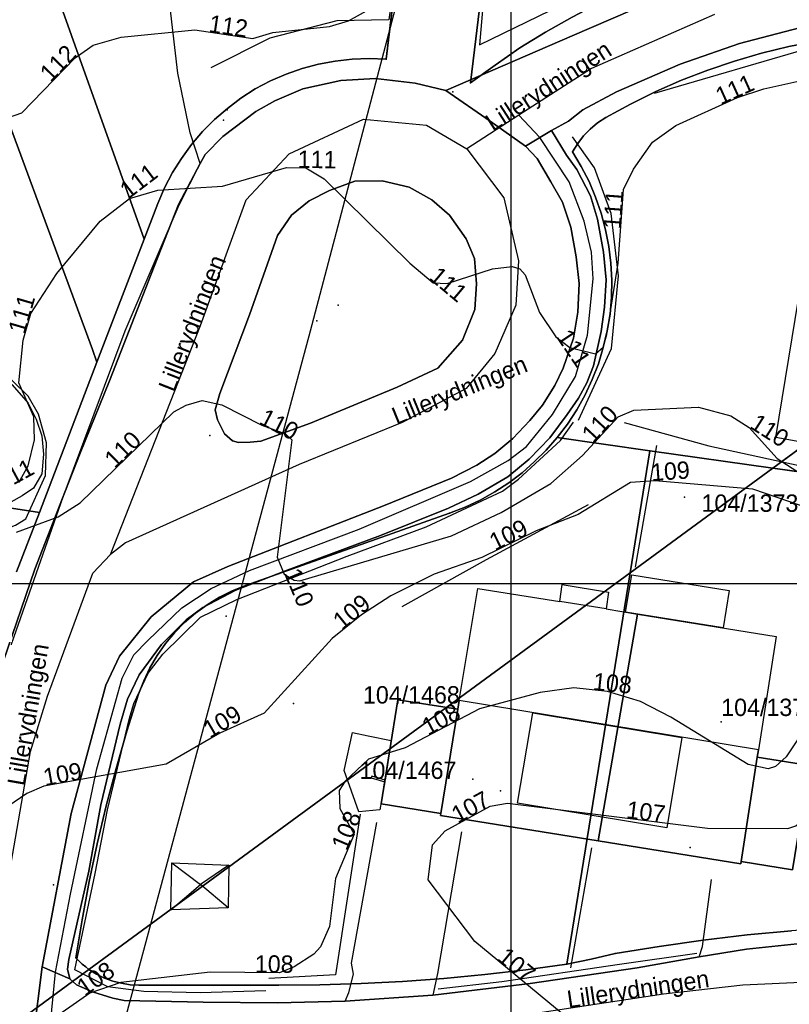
# Model space of a CAD drawing. Header units: millimetres. Extents: x 92347800 to 92626375, y 1600225090 to 1600386846.
# Tile 10 of 15: x 92471719 to 92516046, y 1600275760 to 1600332490. Entities that reach past the tile are written whole.
import ezdxf

# ---------------------------------------------------------------- set-up
doc = ezdxf.new("R2010")
doc.units = ezdxf.units.MM
doc.header["$MEASUREMENT"] = 0
for name, color, linetype in [('Adresse', 10, 'Continuous'), ('AnnetVegarealAvgrensning', 10, 'Continuous'), ('ArealressursFlate', 10, 'Continuous'), ('ArealressursGrense', 10, 'Continuous'), ('Bygning', 10, 'Continuous'), ('Bygningsdelelinje', 10, 'Continuous'), ('Bygningslinje', 10, 'Continuous'), ('Eiendomsgrense', 10, 'Continuous'), ('elveg20.v_kartverket_255_veglenke', 10, 'Continuous'), ('GatenavnTekst', 10, 'Continuous'), ('Gidtekst', 10, 'Continuous'), ('Gjerde', 10, 'Continuous'), ('GnrBnrTekst', 10, 'Continuous'), ('Hekk', 10, 'Continuous'), ('HoydeTekst', 10, 'Continuous'), ('HøydeKurve', 10, 'Continuous'), ('Kumlokk', 10, 'Continuous'), ('Mast', 10, 'Continuous'), ('MurLoddrett', 10, 'Continuous'), ('Mønelinje', 10, 'Continuous'), ('Rutenett', 10, 'Continuous'), ('Skap', 10, 'Continuous'), ('Takkant', 10, 'Continuous'), ('Taksprang', 10, 'Continuous'), ('TaksprangBunn', 10, 'Continuous'), ('Teig', 10, 'Continuous'), ('Teiggrensepunkt', 10, 'Continuous'), ('Trafikkøy', 10, 'Continuous'), ('TrappBygg', 10, 'Continuous'), ('Trase', 10, 'Continuous'), ('VegAnnenAvgrensning', 10, 'Continuous'), ('Vegdekkekant', 10, 'Continuous'), ('VegFiktivGrense', 10, 'Continuous'), ('VegGåendeOgSyklende', 10, 'Continuous'), ('VegKjørende', 10, 'Continuous'), ('Veranda', 10, 'Continuous')]:
    doc.layers.add(name, color=color, linetype=linetype)

# ---------------------------------------------------------------- blocks, each defined once
blk = doc.blocks.new('Alle data_NTM 10_NN2000_FeatureWriter_21_0_FMEBLOCK1')
at = {"layer": 'ArealressursFlate'}
blk.add_lwpolyline([(-11280, 10350), (-9450, 15690), (-8260, 18740), (-7900, 19680), (-6830, 22370), (-5140, 26540), (-2580, 33120), (-1180, 36700), (80, 39050), (360, 39580), (1370, 40610), (3270, 42050), (4370, 42660), (5980, 43350), (8180, 43830), (10180, 43960), (12460, 43680), (14220, 43270), (16770, 41490), (18820, 40060), (19490, 39340), (20280, 38000), (20940, 36820), (21430, 35390), (21730, 33680), (21910, 32150), (21820, 30490), (21580, 28990), (20990, 27270), (20510, 26260), (19800, 25130), (19060, 24250), (18080, 23210), (17050, 22340), (16010, 21670), (14540, 20920), (10630, 19330), (1670, 15830), (-310, 14950), (-2750, 12940), (-4580, 10660), (-5360, 8990), (-7350, 1610), (-9020, -7230), (-9540, -11340)], dxfattribs=at)
blk.add_lwpolyline([(1070, 24290), (1470, 23470), (1940, 23080), (2280, 22980), (2960, 22990), (3560, 23050), (6430, 24100), (11420, 26160), (13770, 27260), (15190, 28880), (15890, 30650), (15980, 32130), (15870, 33580), (15390, 34710), (14430, 36080), (13420, 36970), (12120, 37690), (10560, 38060), (8990, 38040), (7520, 37490), (6350, 36900), (5330, 36080), (4530, 34910), (2910, 30340), (1210, 25800), (930, 24860)], close=True, dxfattribs=at)
blk = doc.blocks.new('Alle data_NTM 10_NN2000_FeatureWriter_21_0_FMEBLOCK2')
at = {"layer": 'VegKjørende'}
blk.add_polyline3d([(-10770, 11420, 109520), (-7820, 19850, 109940), (-4250, 29410, 110410), (-1140, 36680, 110930), (80, 39050, 111030), (360, 39580, 111040), (1370, 40610, 111050), (3270, 42050, 111100), (4370, 42660, 111150), (5980, 43350, 111180), (8180, 43830, 111180), (10180, 43960, 111180), (12460, 43680, 111280), (14220, 43270, 111290), (16770, 41490, 111240), (18820, 40060, 111220), (19490, 39340, 111220), (20280, 38000, 111170), (20940, 36820, 111130), (21430, 35390, 111110), (21730, 33680, 111050), (21910, 32150, 111030), (21820, 30490, 111010), (21580, 28990, 110990), (20990, 27270, 110950), (20510, 26260, 110830), (19800, 25130, 110780), (19060, 24250, 110780), (18080, 23210, 110740), (17050, 22340, 110720), (16010, 21670, 110700), (14540, 20920, 110540), (10630, 19330, 110240), (1670, 15830, 109750), (-310, 14950, 109650), (-2750, 12940, 109390), (-4580, 10660, 109340), (-5360, 8990, 109230), (-7350, 1610, 108840), (-9020, -7230, 108260), (-9540, -11340, 108060)], dxfattribs=at)
blk.add_polyline3d([(1070, 24290, 109840), (1470, 23470, 109830), (1940, 23080, 109830), (2280, 22980, 109830), (2960, 22990, 109830), (3560, 23050, 109840), (6430, 24100, 110000), (11420, 26160, 110440), (13770, 27260, 110500), (15190, 28880, 110730), (15890, 30650, 110810), (15980, 32130, 110860), (15870, 33580, 110940), (15390, 34710, 110960), (14430, 36080, 111060), (13420, 36970, 111060), (12120, 37690, 111060), (10560, 38060, 111020), (8990, 38040, 111000), (7520, 37490, 110920), (6350, 36900, 110920), (5330, 36080, 110920), (4530, 34910, 110730), (2910, 30340, 110380), (1210, 25800, 110050), (930, 24860, 110010)], close=True, dxfattribs=at)

msp = doc.modelspace()

# ---------------------------------------------------------------- linework, layer by layer
at = {"layer": 'Adresse'}
for p in [(92499409, 1600288051), (92510340, 1600284793)]:
    msp.add_point(p, dxfattribs=at)
at = {"layer": 'AnnetVegarealAvgrensning'}
for points in [[(92482120, 1600324200, 111030), (92481530, 1600325970, 111210), (92480830, 1600329400, 111500), (92479840, 1600337830, 112510), (92478580, 1600345330, 113110)], [(92465360, 1600303750, 109850), (92470290, 1600303080, 109820), (92470820, 1600303120, 109860), (92471480, 1600303370, 109880), (92472070, 1600303740, 109890), (92473200, 1600306220, 110140), (92473260, 1600308120, 110300), (92472800, 1600309770, 110420), (92472210, 1600310800, 110520), (92470340, 1600312610, 111010), (92468520, 1600313760, 111210), (92467320, 1600314170, 111330), (92466480, 1600314070, 111380), (92459960, 1600312050, 111460), (92459750, 1600312040, 111450), (92459540, 1600312240, 111450)], [(92490470, 1600275950, 107310), (92490670, 1600276440, 107290), (92490940, 1600277500, 107130), (92490820, 1600278140, 107060), (92492280, 1600286240, 107060)], [(92497170, 1600285700, 106920), (92495790, 1600277530, 107150), (92495510, 1600276290, 107160)], [(92510850, 1600278490, 106570), (92511050, 1600279100, 106600), (92511570, 1600282950, 106680)]]:
    msp.add_polyline3d(points, dxfattribs=at)
at = {"layer": 'ArealressursFlate'}
for points in [[(92508130, 1600333530), (92503530, 1600331560), (92496260, 1600328420), (92494500, 1600328830), (92492220, 1600329110), (92490220, 1600328980), (92488020, 1600328500), (92486410, 1600327810), (92485310, 1600327200), (92483410, 1600325760), (92482400, 1600324730), (92482120, 1600324200), (92480860, 1600321850), (92479460, 1600318270), (92476900, 1600311690), (92475210, 1600307520), (92474140, 1600304830), (92473780, 1600303890), (92472590, 1600300840), (92470760, 1600295500)], [(92521890, 1600332800), (92517080, 1600332130), (92513170, 1600331110), (92509760, 1600329930), (92506100, 1600328330), (92504160, 1600327290), (92503330, 1600326650), (92502340, 1600326100), (92500860, 1600325210), (92498810, 1600326640), (92496260, 1600328420), (92503530, 1600331560), (92508130, 1600333530)], [(92518330, 1600279430), (92513590, 1600278930), (92510850, 1600278490), (92507280, 1600277870), (92501120, 1600276960), (92495510, 1600276290), (92490470, 1600275950), (92486560, 1600275840), (92482290, 1600275880), (92477740, 1600275980), (92477090, 1600276110), (92475920, 1600276470), (92474990, 1600276890), (92474610, 1600277230), (92473020, 1600277920), (92474690, 1600286760), (92476680, 1600294140), (92477460, 1600295810), (92479290, 1600298090), (92481730, 1600300100), (92483710, 1600300980), (92492670, 1600304480), (92496580, 1600306070), (92498050, 1600306820), (92499090, 1600307490), (92500120, 1600308360), (92501100, 1600309400), (92501840, 1600310280), (92502550, 1600311410), (92503030, 1600312420), (92503620, 1600314140), (92503860, 1600315640), (92503950, 1600317300), (92503770, 1600318830), (92503470, 1600320540), (92502980, 1600321970), (92502320, 1600323150), (92501530, 1600324490), (92500860, 1600325210), (92502340, 1600326100), (92503330, 1600326650), (92504160, 1600327290), (92506100, 1600328330), (92509760, 1600329930), (92513170, 1600331110), (92517080, 1600332130)], [(92472500, 1600273810), (92473020, 1600277920), (92474610, 1600277230), (92474990, 1600276890), (92475920, 1600276470), (92477090, 1600276110), (92477740, 1600275980), (92482290, 1600275880), (92486560, 1600275840), (92490470, 1600275950), (92495510, 1600276290), (92501120, 1600276960), (92507280, 1600277870), (92510850, 1600278490), (92513590, 1600278930), (92518330, 1600279430), (92518890, 1600279490), (92520690, 1600279540), (92524840, 1600279570), (92531430, 1600279340), (92538040, 1600279170), (92540530, 1600279090)]]:
    msp.add_lwpolyline(points, dxfattribs=at)
msp.add_lwpolyline([(92483110, 1600309440), (92482970, 1600310010), (92483250, 1600310950), (92484950, 1600315490), (92486570, 1600320060), (92487370, 1600321230), (92488390, 1600322050), (92489560, 1600322640), (92491030, 1600323190), (92492600, 1600323210), (92494160, 1600322840), (92495460, 1600322120), (92496470, 1600321230), (92497430, 1600319860), (92497910, 1600318730), (92498020, 1600317280), (92497930, 1600315800), (92497230, 1600314030), (92495810, 1600312410), (92493460, 1600311310), (92488470, 1600309250), (92485600, 1600308200), (92485000, 1600308140), (92484320, 1600308130), (92483980, 1600308230), (92483510, 1600308620)], close=True, dxfattribs=at)
at = {"layer": 'ArealressursGrense'}
msp.add_line((92495510, 1600276290), (92490470, 1600275950), dxfattribs=at)
for points in [[(92496260, 1600328420), (92503530, 1600331560), (92508130, 1600333530), (92511460, 1600334730), (92516040, 1600335990), (92518830, 1600336760)], [(92500860, 1600325210), (92502340, 1600326100), (92503330, 1600326650), (92504160, 1600327290), (92506100, 1600328330), (92509760, 1600329930), (92513170, 1600331110), (92517080, 1600332130), (92521890, 1600332800), (92525820, 1600332840), (92529880, 1600332400)], [(92496260, 1600328420), (92494500, 1600328830), (92492220, 1600329110), (92490220, 1600328980), (92488020, 1600328500), (92486410, 1600327810), (92485310, 1600327200), (92483410, 1600325760), (92482400, 1600324730), (92482120, 1600324200)], [(92496260, 1600328420), (92498810, 1600326640), (92500860, 1600325210)], [(92473020, 1600277920), (92474690, 1600286760), (92476680, 1600294140), (92477460, 1600295810), (92479290, 1600298090), (92481730, 1600300100), (92483710, 1600300980), (92492670, 1600304480), (92496580, 1600306070), (92498050, 1600306820), (92499090, 1600307490), (92500120, 1600308360), (92501100, 1600309400), (92501840, 1600310280), (92502550, 1600311410), (92503030, 1600312420), (92503620, 1600314140), (92503860, 1600315640), (92503950, 1600317300), (92503770, 1600318830), (92503470, 1600320540), (92502980, 1600321970), (92502320, 1600323150), (92501530, 1600324490), (92500860, 1600325210)], [(92482120, 1600324200), (92480860, 1600321850), (92479460, 1600318270), (92476900, 1600311690), (92475210, 1600307520)], [(92483110, 1600309440), (92483510, 1600308620), (92483980, 1600308230), (92484320, 1600308130), (92485000, 1600308140), (92485600, 1600308200), (92488470, 1600309250), (92493460, 1600311310), (92495810, 1600312410), (92497230, 1600314030), (92497930, 1600315800), (92498020, 1600317280), (92497910, 1600318730), (92497430, 1600319860), (92496470, 1600321230), (92495460, 1600322120), (92494160, 1600322840), (92492600, 1600323210), (92491030, 1600323190), (92489560, 1600322640), (92488390, 1600322050), (92487370, 1600321230), (92486570, 1600320060), (92484950, 1600315490), (92483250, 1600310950), (92482970, 1600310010), (92483110, 1600309440)], [(92473780, 1600303890), (92474140, 1600304830), (92475210, 1600307520)], [(92473780, 1600303890), (92472590, 1600300840), (92470760, 1600295500), (92469230, 1600289520), (92468320, 1600285850), (92467600, 1600282170)], [(92518330, 1600279430), (92513590, 1600278930), (92510850, 1600278490)], [(92510850, 1600278490), (92507280, 1600277870), (92501120, 1600276960), (92495510, 1600276290)], [(92472070, 1600269120), (92472460, 1600273530), (92472500, 1600273810), (92473020, 1600277920)], [(92490470, 1600275950), (92486560, 1600275840), (92482290, 1600275880), (92477740, 1600275980), (92477090, 1600276110), (92475920, 1600276470), (92474990, 1600276890), (92474610, 1600277230), (92473020, 1600277920)]]:
    msp.add_lwpolyline(points, dxfattribs=at)
at = {"layer": 'Bygning'}
for points in [[(92505490, 1600298540, 112120), (92507310, 1600298240, 112120), (92505040, 1600285170, 112090), (92495950, 1600286640, 112010), (92495980, 1600286760, 112090), (92496960, 1600292760, 109280), (92497040, 1600293270, 116590), (92498100, 1600299720, 112110), (92502820, 1600298960, 112110), (92502970, 1600299940, 110220), (92505640, 1600299500, 110220)], [(92507310, 1600298240, 112120), (92515290, 1600296960, 112120), (92514270, 1600290420, 116580), (92514200, 1600290000, 116300), (92513270, 1600283980, 109280), (92513250, 1600283850, 112170), (92505040, 1600285170, 112090)], [(92495980, 1600286760, 109280), (92492540, 1600287310, 109280), (92493500, 1600293310, 109280), (92496960, 1600292760, 109280)], [(92514200, 1600290000, 109280), (92517200, 1600289520, 109280), (92516230, 1600283510, 109280), (92513270, 1600283980, 109280)], [(92480430, 1600281200, 111180), (92480490, 1600283920, 111230), (92483760, 1600283770, 111230), (92483720, 1600281320, 111210)]]:
    msp.add_polyline3d(points, close=True, dxfattribs=at)
at = {"layer": 'Bygningsdelelinje'}
for p, q in [((92505040, 1600285170, 112090), (92507310, 1600298240, 112120)), ((92495980, 1600286760, 109280), (92496960, 1600292760, 109280)), ((92514200, 1600290000, 109280), (92513270, 1600283980, 109280))]:
    msp.add_line(p, q, dxfattribs=at)
at = {"layer": 'Bygningslinje'}
for p in [(92480490, 1600283920, 111230), (92483760, 1600283770, 111230), (92480430, 1600281200, 111180), (92483720, 1600281320, 111210)]:
    msp.add_line(p, (92482130, 1600282660, 111820), dxfattribs=at)
msp.add_polyline3d([(92509860, 1600291140, 116580), (92509000, 1600285920, 114720), (92500400, 1600287340, 114720), (92501280, 1600292560, 116580), (92509860, 1600291140, 116580)], dxfattribs=at)
at = {"layer": 'Eiendomsgrense'}
for p, q in [((92492820, 1600330210), (92497030, 1600365060)), ((92502010, 1600364560), (92497690, 1600328850)), ((92464950, 1600358890), (92478890, 1600319850)), ((92469030, 1600332080), (92475910, 1600313490)), ((92478890, 1600319850), (92479680, 1600321900)), ((92534080, 1600320570), (92515100, 1600306660)), ((92476170, 1600312760), (92478890, 1600319850)), ((92475910, 1600313490), (92476170, 1600312760)), ((92472860, 1600304100), (92476170, 1600312760)), ((92508020, 1600307650), (92502680, 1600308420)), ((92448130, 1600307920), (92472860, 1600304100)), ((92506880, 1600300620), (92508020, 1600307650)), ((92515100, 1600306660), (92508020, 1600307650)), ((92506880, 1600300620), (92515100, 1600306660)), ((92521010, 1600305820), (92515100, 1600306660)), ((92471540, 1600300670), (92472860, 1600304100)), ((92496480, 1600304050), (92484730, 1600299890)), ((92475710, 1600277760), (92506880, 1600300620)), ((92503240, 1600278080), (92506880, 1600300620)), ((92475710, 1600277760), (92465100, 1600269980)), ((92486620, 1600276870), (92478590, 1600276870))]:
    msp.add_line(p, q, dxfattribs=at)
for points in [[(92497690, 1600328850), (92499100, 1600329880), (92500530, 1600330860), (92502010, 1600331780), (92503530, 1600332640), (92505080, 1600333440), (92506660, 1600334170), (92508270, 1600334830), (92509910, 1600335450), (92511560, 1600335980), (92513240, 1600336450), (92514930, 1600336850), (92516640, 1600337180), (92518370, 1600337440), (92520090, 1600337630), (92521840, 1600337760), (92523580, 1600337810), (92525320, 1600337790), (92527060, 1600337700)], [(92530520, 1600331230), (92528910, 1600331480), (92527310, 1600331670), (92525690, 1600331770), (92524070, 1600331810), (92522450, 1600331780), (92520820, 1600331680), (92519210, 1600331510), (92517610, 1600331260), (92516010, 1600330950), (92514440, 1600330570), (92512880, 1600330110), (92511350, 1600329590), (92509830, 1600329000), (92508350, 1600328350), (92506890, 1600327630), (92505470, 1600326850)], [(92479680, 1600321900), (92480060, 1600322810), (92480520, 1600323680), (92481030, 1600324500), (92481610, 1600325300), (92482250, 1600326050), (92482930, 1600326740), (92483680, 1600327380), (92484460, 1600327970), (92485290, 1600328500), (92486160, 1600328960), (92487060, 1600329350), (92487980, 1600329670), (92488920, 1600329920), (92489890, 1600330110), (92490860, 1600330220), (92491840, 1600330250), (92492820, 1600330210)], [(92505470, 1600326850), (92505000, 1600326540), (92504580, 1600326190), (92504200, 1600325790), (92503860, 1600325350), (92503560, 1600324880)], [(92503560, 1600324880), (92504060, 1600324030), (92504510, 1600323160), (92504890, 1600322260), (92505210, 1600321340), (92505460, 1600320390), (92505650, 1600319430), (92505770, 1600318460), (92505820, 1600317480), (92505800, 1600316500), (92505720, 1600315530), (92505550, 1600314560), (92505330, 1600313610), (92505050, 1600312670), (92504700, 1600311760), (92504280, 1600310870), (92503810, 1600310020), (92503270, 1600309190), (92502680, 1600308420)], [(92502680, 1600308420), (92502050, 1600307690), (92501360, 1600307020), (92500650, 1600306380), (92499890, 1600305810), (92499080, 1600305280), (92498240, 1600304810), (92497370, 1600304400), (92496480, 1600304050)], [(92484730, 1600299890), (92483960, 1600299580), (92483220, 1600299220), (92482510, 1600298780), (92481850, 1600298300), (92481220, 1600297760), (92480640, 1600297170), (92480110, 1600296540), (92479630, 1600295860), (92479210, 1600295140), (92478870, 1600294400), (92478570, 1600293620)], [(92478570, 1600293620), (92477890, 1600291500), (92477270, 1600289350), (92476700, 1600287190), (92476180, 1600285010), (92475720, 1600282830), (92475310, 1600280630), (92474960, 1600278430)], [(92518720, 1600280180), (92516170, 1600280000), (92513620, 1600279760), (92511090, 1600279460), (92508550, 1600279100), (92506020, 1600278690)], [(92506020, 1600278690), (92504640, 1600278370), (92503240, 1600278080)], [(92474960, 1600278430), (92475140, 1600278240), (92475320, 1600278080), (92475520, 1600277910), (92475710, 1600277760)], [(92478590, 1600276870), (92478080, 1600276890), (92477580, 1600276970), (92477080, 1600277100), (92476600, 1600277270), (92476150, 1600277490), (92475710, 1600277760)], [(92503240, 1600278080), (92500880, 1600277740), (92498510, 1600277470), (92496140, 1600277240), (92493760, 1600277070), (92491390, 1600276950), (92489000, 1600276890), (92486620, 1600276870)]]:
    msp.add_lwpolyline(points, dxfattribs=at)
at = {"layer": 'elveg20.v_kartverket_255_veglenke'}
msp.add_line((92500472, 1600326990, 112280), (92497474, 1600325058, 112239), dxfattribs=at)
for points in [[(92473431, 1600274052, 108940), (92476608, 1600273794, 108939), (92484016, 1600273915, 108639), (92490619, 1600274079, 108239), (92497493, 1600274663, 108139), (92508799, 1600276360, 107739), (92513372, 1600276882, 107539), (92525560, 1600277439, 107139), (92536529, 1600276808, 107139), (92546738, 1600278428, 107239), (92551650, 1600282683, 107239), (92553326, 1600284504, 107339), (92555603, 1600289175, 107439), (92556274, 1600291026, 107439), (92559459, 1600298466, 107839), (92560673, 1600301157, 107939), (92564952, 1600312984, 108639), (92565039, 1600314593, 108939), (92563365, 1600321290, 109439), (92561921, 1600323293, 109639), (92556228, 1600328706, 110039), (92548132, 1600331243, 110739), (92545291, 1600331745, 110939), (92526127, 1600334906, 111739)], [(92511743, 1600332791, 112239), (92504646, 1600329686, 112339), (92500472, 1600326990, 112280)], [(92473431, 1600274052, 108940), (92473774, 1600277614, 108170), (92474650, 1600282115, 108560), (92476167, 1600289318, 109040), (92477613, 1600294551, 109340), (92478290, 1600295901, 109390), (92479093, 1600296729, 109510), (92481066, 1600298602, 109660), (92482741, 1600299722, 109710), (92484954, 1600300750, 109790), (92491270, 1600303138, 110160), (92497692, 1600305885, 110680), (92499862, 1600307090, 110830), (92500917, 1600307906, 110880), (92502412, 1600309735, 110920), (92503741, 1600311923, 111010), (92504425, 1600314307, 111090), (92504758, 1600317557, 111160), (92504660, 1600319094, 111220), (92504223, 1600320887, 111240), (92503372, 1600323142, 111586), (92501678, 1600325709, 112027), (92500472, 1600326990, 112280)], [(92476951, 1600301680, 110739), (92482136, 1600314873, 111539), (92484759, 1600322106, 111939), (92487239, 1600324767, 112139), (92491522, 1600326758, 112239), (92495155, 1600326413, 112239), (92497474, 1600325058, 112239)], [(92497474, 1600325058, 112239), (92499598, 1600322228, 112139), (92500449, 1600318594, 112139), (92500295, 1600316051, 111939), (92499087, 1600313260, 111839), (92497425, 1600311239, 111639), (92493755, 1600309276, 111439), (92487812, 1600306854, 111139), (92477806, 1600302341, 110839), (92476951, 1600301680, 110739)], [(92470267, 1600278456, 109240), (92472338, 1600290331, 110039), (92473317, 1600293507, 110239), (92475924, 1600300605, 110639), (92476951, 1600301680, 110739)]]:
    msp.add_polyline3d(points, dxfattribs=at)
at = {"layer": 'Gidtekst'}
for p in [(92496670, 1600328337), (92510002, 1600304977), (92487491, 1600293092), (92512123, 1600292039), (92497827, 1600288736)]:
    msp.add_point(p, dxfattribs=at)
at = {"layer": 'Gjerde'}
for points in [[(92498870, 1600338810, 113420), (92498200, 1600331050, 112850), (92504320, 1600334030, 112890), (92507360, 1600335260, 112840), (92511020, 1600336260, 112580), (92518670, 1600338240, 112140)], [(92485890, 1600276540, 108160), (92482110, 1600276430, 108290), (92478860, 1600276490, 108440), (92476800, 1600276760, 108560), (92474900, 1600277740, 108730), (92476060, 1600283290, 109190), (92476780, 1600286960, 109470), (92478040, 1600292250, 109860), (92478290, 1600293090, 109950), (92479120, 1600294830, 109950), (92479970, 1600295930, 110000), (92482130, 1600298070, 110260), (92484230, 1600299090, 110390), (92490580, 1600301590, 110940), (92495130, 1600303280, 111120), (92499520, 1600305320, 111400), (92500440, 1600306020, 111540), (92502860, 1600308250, 111790), (92503620, 1600309300, 111820)], [(92510720, 1600278680, 107070), (92506260, 1600278050, 107250), (92499480, 1600277050, 107620), (92495830, 1600276630, 107740)]]:
    msp.add_polyline3d(points, dxfattribs=at)
at = {"layer": 'Hekk'}
for p, q in [((92520480, 1600331810, 111720), (92508270, 1600328240, 111920)), ((92508390, 1600307950, 109430), (92507170, 1600300940, 108980)), ((92504650, 1600284770, 107810), (92503440, 1600277860, 107770))]:
    msp.add_line(p, q, dxfattribs=at)
for points in [[(92495380, 1600350750, 114540), (92492980, 1600332480, 113060), (92489980, 1600332430, 113110), (92486120, 1600331430, 113280), (92482730, 1600329710, 113320)], [(92503900, 1600309420, 112120), (92505800, 1600313550, 112060), (92506200, 1600317740, 112210), (92505790, 1600321330, 112330), (92504830, 1600323950, 112370), (92503560, 1600325750, 112370)], [(92506530, 1600309280, 110780), (92511420, 1600307940, 110800), (92520050, 1600306060, 111170), (92526950, 1600305370, 110970), (92530610, 1600304620, 110750), (92531270, 1600305100, 110750)]]:
    msp.add_polyline3d(points, dxfattribs=at)
at = {"layer": 'HøydeKurve'}
for points in [[(92470680, 1600326720, 112000), (92471840, 1600327130, 112000), (92474920, 1600330300, 112000), (92475950, 1600331020, 112000), (92477560, 1600331480, 112000), (92481800, 1600331900, 112000), (92485150, 1600331410, 112000), (92486300, 1600331750, 112000), (92489560, 1600332090, 112000), (92490650, 1600332420, 112000), (92494070, 1600334340, 112000)], [(92471670, 1600305830, 111000), (92472200, 1600306790, 111000), (92472580, 1600308290, 111000), (92472530, 1600309600, 111000), (92471670, 1600311570, 111000), (92471910, 1600314030, 111000), (92472360, 1600315570, 111000), (92473860, 1600317870, 111000), (92476350, 1600320890, 111000), (92478050, 1600322180, 111000), (92479670, 1600322670, 111000), (92483400, 1600322890, 111000), (92487090, 1600323970, 111000), (92488200, 1600323950, 111000), (92489250, 1600323320, 111000), (92494180, 1600318470, 111000), (92495540, 1600317330, 111000), (92496340, 1600317290, 111000), (92498950, 1600318130, 111000), (92500080, 1600318270, 111000), (92500520, 1600318140, 111000), (92500830, 1600317790, 111000), (92501650, 1600315620, 111000), (92502600, 1600314210, 111000), (92503410, 1600313610, 111000), (92504890, 1600313230, 111000), (92505320, 1600313630, 111000), (92505540, 1600314360, 111000), (92506180, 1600318470, 111000), (92506500, 1600322700, 111000), (92507070, 1600323880, 111000), (92508170, 1600325440, 111000), (92509510, 1600326400, 111000), (92513060, 1600328000, 111000), (92514570, 1600328510, 111000), (92517170, 1600329080, 111000)], [(92471540, 1600302970, 110000), (92473930, 1600303840, 110000), (92475200, 1600304660, 110000), (92480590, 1600309890, 110000), (92481300, 1600310290, 110000), (92482220, 1600310540, 110000), (92483370, 1600310300, 110000), (92485660, 1600309130, 110000), (92487020, 1600308630, 110000), (92487400, 1600308290, 110000), (92486540, 1600301530, 110000), (92486950, 1600300550, 110000), (92487530, 1600300190, 110000), (92487850, 1600300160, 110000), (92496580, 1600302750, 110000), (92499450, 1600304090, 110000), (92502320, 1600305770, 110000), (92504130, 1600307390, 110000), (92506180, 1600309610, 110000), (92507100, 1600310000, 110000), (92510820, 1600310160, 110000), (92512680, 1600309660, 110000), (92513730, 1600308990, 110000), (92515340, 1600307210, 110000), (92516740, 1600306310, 110000)], [(92540350, 1600300500, 109000), (92536450, 1600303080, 109000), (92535640, 1600303320, 109000), (92528690, 1600304050, 109000), (92522800, 1600303240, 109000), (92518060, 1600304400, 109000), (92516750, 1600304480, 109000), (92513940, 1600305440, 109000), (92508310, 1600305920, 109000), (92506890, 1600305820, 109000), (92503890, 1600303990, 109000), (92501460, 1600303040, 109000), (92498330, 1600301500, 109000), (92495590, 1600300540, 109000), (92493100, 1600299290, 109000), (92491410, 1600298200, 109000), (92489720, 1600296840, 109000), (92485800, 1600292540, 109000), (92483240, 1600291390, 109000), (92480160, 1600289600, 109000), (92473100, 1600288320, 109000), (92472130, 1600287900, 109000), (92470340, 1600286690, 109000)], [(92518150, 1600293440, 108000), (92515860, 1600290010, 108000), (92515260, 1600289470, 108000), (92514820, 1600289320, 108000), (92513670, 1600289570, 108000), (92509230, 1600292310, 108000), (92507470, 1600293200, 108000), (92505580, 1600293790, 108000), (92503630, 1600293990, 108000), (92501690, 1600293720, 108000), (92498200, 1600292790, 108000), (92493920, 1600290530, 108000), (92491810, 1600289880, 108000), (92490470, 1600288620, 108000), (92490120, 1600288070, 108000), (92490150, 1600287050, 108000), (92490980, 1600285560, 108000), (92489900, 1600283010, 108000), (92489570, 1600280250, 108000), (92489040, 1600279080, 108000), (92488660, 1600278650, 108000), (92487530, 1600277920, 108000), (92486680, 1600277580, 108000), (92482680, 1600277610, 108000), (92477550, 1600277010, 108000), (92475760, 1600276400, 108000), (92473210, 1600274620, 108000)], [(92503030, 1600275170, 107000), (92497930, 1600279370, 107000), (92495250, 1600282940, 107000), (92495500, 1600284950, 107000), (92496230, 1600285760, 107000), (92498810, 1600287170, 107000), (92499820, 1600287340, 107000), (92511340, 1600285900, 107000), (92515970, 1600285890, 107000), (92516420, 1600286050, 107000), (92517010, 1600286530, 107000), (92518670, 1600288840, 107000), (92519930, 1600290060, 107000), (92522650, 1600291180, 107000), (92524540, 1600291630, 107000), (92529370, 1600291400, 107000), (92532230, 1600290790, 107000), (92536130, 1600290990, 107000), (92542090, 1600290130, 107000)]]:
    msp.add_polyline3d(points, dxfattribs=at)
at = {"layer": 'Kumlokk'}
for p in [(92490060, 1600316050, 110510), (92488840, 1600315140, 110450), (92482670, 1600308540, 109840), (92473660, 1600282650, 108460)]:
    msp.add_point(p, dxfattribs=at)
at = {"layer": 'Mast'}
for p in [(92483660, 1600327300, 111260), (92483610, 1600298130, 109920)]:
    msp.add_point(p, dxfattribs=at)
at = {"layer": 'MurLoddrett'}
for points in [[(92461110, 1600312090, 111970), (92466730, 1600313690, 111890), (92467740, 1600313520, 111830), (92469520, 1600312770, 111640), (92471290, 1600311450, 111400), (92472210, 1600310390, 111200), (92472670, 1600309480, 111130), (92473000, 1600308510, 111070), (92473090, 1600307450, 111020), (92473000, 1600306330, 110960), (92472510, 1600305500, 110910), (92471860, 1600305050, 110890), (92470720, 1600304430, 110780)], [(92493740, 1600298690, 109230), (92498610, 1600301390, 109280), (92504480, 1600304550, 109280)], [(92491320, 1600286720, 107970), (92489900, 1600277450, 107890), (92486070, 1600277250, 107750)]]:
    msp.add_polyline3d(points, dxfattribs=at)
at = {"layer": 'Mønelinje'}
msp.add_line((92514270, 1600290420, 116580), (92497040, 1600293270, 116590), dxfattribs=at)
at = {"layer": 'Rutenett'}
for p, q in [((92500000, 1600386577), (92500000, 1600225094)), ((92347800, 1600300000), (92626349, 1600300000))]:
    msp.add_line(p, q, dxfattribs=at)
at = {"layer": 'Skap'}
msp.add_point((92483460, 1600326710, 112020), dxfattribs=at)
at = {"layer": 'Takkant'}
for p, q in [((92505490, 1600298540, 112120), (92507310, 1600298240, 112120)), ((92497040, 1600293270, 116590), (92496960, 1600292760, 116240)), ((92514200, 1600290000, 116300), (92514270, 1600290420, 116580))]:
    msp.add_line(p, q, dxfattribs=at)
for points in [[(92497040, 1600293270, 116590), (92498100, 1600299720, 112110), (92502820, 1600298960, 112110)], [(92502820, 1600298960, 110220), (92502970, 1600299940, 110220), (92505640, 1600299500, 110220), (92505490, 1600298540, 110220)], [(92507310, 1600298240, 112120), (92515290, 1600296960, 112120), (92514270, 1600290420, 116580)], [(92495980, 1600286760, 109280), (92492540, 1600287310, 109280), (92493500, 1600293310, 109280), (92496960, 1600292760, 109280)], [(92514200, 1600290000, 109280), (92517200, 1600289520, 109280), (92516230, 1600283510, 109280), (92513270, 1600283980, 109280)], [(92495980, 1600286760, 112090), (92495950, 1600286640, 112010), (92505040, 1600285170, 112090)], [(92505040, 1600285170, 112090), (92513250, 1600283850, 112170), (92513270, 1600283980, 112260)], [(92480430, 1600281200, 111180), (92480490, 1600283920, 111230), (92483760, 1600283770, 111230), (92483720, 1600281320, 111210), (92480430, 1600281200, 111180)]]:
    msp.add_polyline3d(points, dxfattribs=at)
at = {"layer": 'Taksprang'}
for p, q in [((92505490, 1600298540, 112120), (92502820, 1600298960, 112110)), ((92495980, 1600286760, 112090), (92496960, 1600292760, 116240)), ((92513270, 1600283980, 112260), (92514200, 1600290000, 116300))]:
    msp.add_line(p, q, dxfattribs=at)
at = {"layer": 'TaksprangBunn'}
for p, q in [((92505490, 1600298540, 110220), (92502820, 1600298960, 110220)), ((92495980, 1600286760, 109280), (92496960, 1600292760, 109280)), ((92513270, 1600283980, 109280), (92514200, 1600290000, 109280))]:
    msp.add_line(p, q, dxfattribs=at)
at = {"layer": 'Teig'}
for points in [[(92479680, 1600321900), (92478890, 1600319850), (92464950, 1600358890), (92488090, 1600365990), (92497030, 1600365060), (92492820, 1600330210), (92491840, 1600330250), (92490860, 1600330220), (92489890, 1600330110), (92488920, 1600329920), (92487980, 1600329670), (92487060, 1600329350), (92486160, 1600328960), (92485290, 1600328500), (92484460, 1600327970), (92483680, 1600327380), (92482930, 1600326740), (92482250, 1600326050), (92481610, 1600325300), (92481030, 1600324500), (92480520, 1600323680), (92480060, 1600322810)], [(92497690, 1600328850), (92502010, 1600364560), (92529980, 1600361650), (92527060, 1600337700), (92525320, 1600337790), (92523580, 1600337810), (92521840, 1600337760), (92520090, 1600337630), (92518370, 1600337440), (92516640, 1600337180), (92514930, 1600336850), (92513240, 1600336450), (92511560, 1600335980), (92509910, 1600335450), (92508270, 1600334830), (92506660, 1600334170), (92505080, 1600333440), (92503530, 1600332640), (92502010, 1600331780), (92500530, 1600330860), (92499100, 1600329880)], [(92439240, 1600351340), (92464950, 1600358890), (92478890, 1600319850), (92476170, 1600312760), (92475910, 1600313490), (92469030, 1600332080), (92447000, 1600325470)], [(92442690, 1600324180), (92447000, 1600325470), (92469030, 1600332080), (92475910, 1600313490), (92476170, 1600312760), (92472860, 1600304100), (92448130, 1600307920)], [(92521010, 1600305820), (92515100, 1600306660), (92534080, 1600320570), (92530910, 1600304420)], [(92474960, 1600278430), (92475310, 1600280630), (92475720, 1600282830), (92476180, 1600285010), (92476700, 1600287190), (92477270, 1600289350), (92477890, 1600291500), (92478570, 1600293620), (92478870, 1600294400), (92479210, 1600295140), (92479630, 1600295860), (92480110, 1600296540), (92480640, 1600297170), (92481220, 1600297760), (92481850, 1600298300), (92482510, 1600298780), (92483220, 1600299220), (92483960, 1600299580), (92484730, 1600299890), (92496480, 1600304050), (92497370, 1600304400), (92498240, 1600304810), (92499080, 1600305280), (92499890, 1600305810), (92500650, 1600306380), (92501360, 1600307020), (92502050, 1600307690), (92502680, 1600308420), (92508020, 1600307650), (92506880, 1600300620), (92475710, 1600277760), (92475520, 1600277910), (92475320, 1600278080), (92475140, 1600278240)], [(92515100, 1600306660), (92506880, 1600300620), (92508020, 1600307650)], [(92506020, 1600278690), (92504640, 1600278370), (92503240, 1600278080), (92506880, 1600300620), (92515100, 1600306660), (92521010, 1600305820), (92517950, 1600291160), (92518720, 1600280180), (92516170, 1600280000), (92513620, 1600279760), (92511090, 1600279460), (92508550, 1600279100)], [(92478590, 1600276870), (92478080, 1600276890), (92477580, 1600276970), (92477080, 1600277100), (92476600, 1600277270), (92476150, 1600277490), (92475710, 1600277760), (92506880, 1600300620), (92503240, 1600278080), (92500880, 1600277740), (92498510, 1600277470), (92496140, 1600277240), (92493760, 1600277070), (92491390, 1600276950), (92489000, 1600276890), (92486620, 1600276870)]]:
    msp.add_lwpolyline(points, close=True, dxfattribs=at)
for points in [[(92471540, 1600300670), (92472860, 1600304100), (92476170, 1600312760), (92478890, 1600319850), (92479680, 1600321900), (92480060, 1600322810), (92480520, 1600323680), (92481030, 1600324500), (92481610, 1600325300), (92482250, 1600326050), (92482930, 1600326740), (92483680, 1600327380), (92484460, 1600327970), (92485290, 1600328500), (92486160, 1600328960), (92487060, 1600329350), (92487980, 1600329670), (92488920, 1600329920), (92489890, 1600330110), (92490860, 1600330220), (92491840, 1600330250), (92492820, 1600330210), (92497030, 1600365060)], [(92502010, 1600364560), (92497690, 1600328850), (92499100, 1600329880), (92500530, 1600330860), (92502010, 1600331780), (92503530, 1600332640)], [(92517610, 1600331260), (92516010, 1600330950), (92514440, 1600330570), (92512880, 1600330110), (92511350, 1600329590), (92509830, 1600329000), (92508350, 1600328350), (92506890, 1600327630), (92505470, 1600326850), (92505000, 1600326540), (92504580, 1600326190), (92504200, 1600325790), (92503860, 1600325350), (92503560, 1600324880), (92504060, 1600324030), (92504510, 1600323160), (92504890, 1600322260), (92505210, 1600321340), (92505460, 1600320390), (92505650, 1600319430), (92505770, 1600318460), (92505820, 1600317480), (92505800, 1600316500), (92505720, 1600315530), (92505550, 1600314560), (92505330, 1600313610), (92505050, 1600312670), (92504700, 1600311760), (92504280, 1600310870), (92503810, 1600310020), (92503270, 1600309190), (92502680, 1600308420), (92502050, 1600307690), (92501360, 1600307020), (92500650, 1600306380), (92499890, 1600305810), (92499080, 1600305280), (92498240, 1600304810), (92497370, 1600304400), (92496480, 1600304050), (92484730, 1600299890), (92483960, 1600299580), (92483220, 1600299220), (92482510, 1600298780), (92481850, 1600298300), (92481220, 1600297760), (92480640, 1600297170), (92480110, 1600296540), (92479630, 1600295860), (92479210, 1600295140), (92478870, 1600294400), (92478570, 1600293620), (92477890, 1600291500), (92477270, 1600289350), (92476700, 1600287190), (92476180, 1600285010), (92475720, 1600282830), (92475310, 1600280630), (92474960, 1600278430), (92475140, 1600278240), (92475320, 1600278080), (92475520, 1600277910), (92475710, 1600277760), (92465100, 1600269980)], [(92534080, 1600320570), (92515100, 1600306660), (92508020, 1600307650), (92502680, 1600308420), (92503270, 1600309190), (92503810, 1600310020), (92504280, 1600310870), (92504700, 1600311760), (92505050, 1600312670), (92505330, 1600313610), (92505550, 1600314560), (92505720, 1600315530), (92505800, 1600316500), (92505820, 1600317480), (92505770, 1600318460), (92505650, 1600319430), (92505460, 1600320390), (92505210, 1600321340), (92504890, 1600322260), (92504510, 1600323160), (92504060, 1600324030), (92503560, 1600324880), (92503860, 1600325350), (92504200, 1600325790), (92504580, 1600326190), (92505000, 1600326540), (92505470, 1600326850), (92506890, 1600327630), (92508350, 1600328350), (92509830, 1600329000), (92511350, 1600329590), (92512880, 1600330110), (92514440, 1600330570), (92516010, 1600330950), (92517610, 1600331260)], [(92448130, 1600307920), (92472860, 1600304100), (92471540, 1600300670)], [(92465100, 1600269980), (92475710, 1600277760), (92476150, 1600277490), (92476600, 1600277270), (92477080, 1600277100), (92477580, 1600276970), (92478080, 1600276890), (92478590, 1600276870), (92486620, 1600276870), (92489000, 1600276890), (92491390, 1600276950), (92493760, 1600277070), (92496140, 1600277240), (92498510, 1600277470), (92500880, 1600277740), (92503240, 1600278080), (92504640, 1600278370), (92506020, 1600278690), (92508550, 1600279100), (92511090, 1600279460), (92513620, 1600279760), (92516170, 1600280000)]]:
    msp.add_lwpolyline(points, dxfattribs=at)
at = {"layer": 'Teiggrensepunkt'}
for p in [(92492820, 1600330210), (92497690, 1600328850), (92505470, 1600326850), (92503560, 1600324880), (92479680, 1600321900), (92478890, 1600319850), (92475910, 1600313490), (92476170, 1600312760), (92502680, 1600308420), (92508020, 1600307650), (92515100, 1600306660), (92472860, 1600304100), (92496480, 1600304050), (92506880, 1600300620), (92484730, 1600299890), (92478570, 1600293620), (92506020, 1600278690), (92474960, 1600278430), (92475710, 1600277760), (92503240, 1600278080), (92478590, 1600276870), (92486620, 1600276870)]:
    msp.add_point(p, dxfattribs=at)
at = {"layer": 'Trafikkøy'}
msp.add_polyline3d([(92483110, 1600309440, 109840), (92482970, 1600310010, 110010), (92483250, 1600310950, 110050), (92484950, 1600315490, 110380), (92486570, 1600320060, 110730), (92487370, 1600321230, 110920), (92488390, 1600322050, 110920), (92489560, 1600322640, 110920), (92491030, 1600323190, 111000), (92492600, 1600323210, 111020), (92494160, 1600322840, 111060), (92495460, 1600322120, 111060), (92496470, 1600321230, 111060), (92497430, 1600319860, 110960), (92497910, 1600318730, 110940), (92498020, 1600317280, 110860), (92497930, 1600315800, 110810), (92497230, 1600314030, 110730), (92495810, 1600312410, 110500), (92493460, 1600311310, 110440), (92488470, 1600309250, 110000), (92485600, 1600308200, 109840), (92485000, 1600308140, 109830), (92484320, 1600308130, 109830), (92483980, 1600308230, 109830), (92483510, 1600308620, 109830)], close=True, dxfattribs=at)
at = {"layer": 'TrappBygg'}
msp.add_polyline3d([(92492740, 1600288580, 108070), (92492460, 1600286960, 107040), (92491250, 1600286850, 107090), (92490400, 1600289240, 108270), (92490890, 1600291420, 108370), (92491790, 1600291230, 108390), (92493120, 1600290960, 109200), (92492760, 1600288680, 109090), (92492010, 1600288910, 108390), (92491960, 1600288800, 108380), (92492740, 1600288580, 108070)], dxfattribs=at)
at = {"layer": 'Trase'}
msp.add_polyline3d([(92464740, 1600226420, 136390), (92488460, 1600314560, 131700), (92506050, 1600381370, 142340)], dxfattribs=at)
at = {"layer": 'VegAnnenAvgrensning'}
msp.add_line((92495510, 1600276290, 107160), (92490470, 1600275950, 107310), dxfattribs=at)
for points in [[(92471250, 1600296480, 109520), (92471270, 1600296570, 109520), (92474220, 1600305000, 109940), (92477790, 1600314560, 110410), (92480900, 1600321830, 110930), (92482120, 1600324200, 111030)], [(92518330, 1600279430, 106360), (92513590, 1600278930, 106470), (92510850, 1600278490, 106570)]]:
    msp.add_polyline3d(points, dxfattribs=at)
at = {"layer": 'Vegdekkekant'}
for points in [[(92496260, 1600328420, 111290), (92503530, 1600331560, 111470), (92508130, 1600333530, 111420), (92511460, 1600334730, 111380), (92516040, 1600335990, 111290), (92518830, 1600336760, 111130)], [(92529880, 1600332400, 110440), (92525820, 1600332840, 110660), (92521890, 1600332800, 110800), (92517080, 1600332130, 110980), (92513170, 1600331110, 111170), (92509760, 1600329930, 111270), (92506100, 1600328330, 111370), (92504160, 1600327290, 111410), (92503330, 1600326650, 111320), (92502340, 1600326100, 111320)], [(92496260, 1600328420, 111290), (92494500, 1600328830, 111280), (92492220, 1600329110, 111180), (92490220, 1600328980, 111180), (92488020, 1600328500, 111180), (92486410, 1600327810, 111150), (92485310, 1600327200, 111100), (92483410, 1600325760, 111050), (92482400, 1600324730, 111040), (92482120, 1600324200, 111030)], [(92474610, 1600277230, 108060), (92474470, 1600277790, 108120), (92474550, 1600278340, 108210), (92475700, 1600283440, 108730), (92476390, 1600287250, 108930), (92477500, 1600291900, 109230), (92477930, 1600293350, 109340), (92478590, 1600294740, 109420), (92479880, 1600296500, 109500), (92481300, 1600297910, 109630), (92482270, 1600298630, 109750), (92484160, 1600299620, 109860), (92486980, 1600300720, 110090), (92492500, 1600302770, 110370), (92496420, 1600304340, 110630), (92498130, 1600305150, 110830), (92499840, 1600306150, 110870), (92501060, 1600307160, 110900), (92502250, 1600308400, 110930), (92503250, 1600309740, 111050), (92503910, 1600310690, 111080), (92504390, 1600311560, 111050), (92504770, 1600312550, 111030), (92505210, 1600314530, 111170), (92505410, 1600315920, 111200), (92505490, 1600317500, 111200), (92505350, 1600319100, 111200), (92504990, 1600320990, 111310), (92504590, 1600322340, 111340), (92503800, 1600323850, 111260), (92503210, 1600324690, 111310), (92502340, 1600326100, 111320)], [(92473020, 1600277920, 108260), (92474690, 1600286760, 108840), (92476680, 1600294140, 109230), (92477460, 1600295810, 109340), (92479290, 1600298090, 109390), (92481730, 1600300100, 109650), (92483710, 1600300980, 109750), (92492670, 1600304480, 110240), (92496580, 1600306070, 110540), (92498050, 1600306820, 110700), (92499090, 1600307490, 110720), (92500120, 1600308360, 110740), (92501100, 1600309400, 110780), (92501840, 1600310280, 110780), (92502550, 1600311410, 110830), (92503030, 1600312420, 110950), (92503620, 1600314140, 110990), (92503860, 1600315640, 111010), (92503950, 1600317300, 111030), (92503770, 1600318830, 111050), (92503470, 1600320540, 111110), (92502980, 1600321970, 111130), (92502320, 1600323150, 111170), (92501530, 1600324490, 111220), (92500860, 1600325210, 111220)], [(92483110, 1600309440, 109840), (92483510, 1600308620, 109830), (92483980, 1600308230, 109830), (92484320, 1600308130, 109830), (92485000, 1600308140, 109830), (92485600, 1600308200, 109840), (92488470, 1600309250, 110000), (92493460, 1600311310, 110440), (92495810, 1600312410, 110500), (92497230, 1600314030, 110730), (92497930, 1600315800, 110810), (92498020, 1600317280, 110860), (92497910, 1600318730, 110940), (92497430, 1600319860, 110960), (92496470, 1600321230, 111060), (92495460, 1600322120, 111060), (92494160, 1600322840, 111060), (92492600, 1600323210, 111020), (92491030, 1600323190, 111000), (92489560, 1600322640, 110920), (92488390, 1600322050, 110920), (92487370, 1600321230, 110920), (92486570, 1600320060, 110730), (92484950, 1600315490, 110380), (92483250, 1600310950, 110050), (92482970, 1600310010, 110010), (92483110, 1600309440, 109840)], [(92510850, 1600278490, 106570), (92507280, 1600277870, 106750), (92501120, 1600276960, 106930), (92495510, 1600276290, 107160)], [(92490470, 1600275950, 107310), (92486560, 1600275840, 107460), (92482290, 1600275880, 107690), (92477740, 1600275980, 107840), (92477090, 1600276110, 107860), (92475920, 1600276470, 107910), (92474990, 1600276890, 108010), (92474610, 1600277230, 108060)]]:
    msp.add_polyline3d(points, dxfattribs=at)
at = {"layer": 'VegFiktivGrense'}
for p, q in [((92500860, 1600325210, 111220), (92502340, 1600326100, 111320)), ((92474610, 1600277230, 108060), (92473020, 1600277920, 108260))]:
    msp.add_line(p, q, dxfattribs=at)
for points in [[(92496260, 1600328420, 111290), (92498810, 1600326640, 111240), (92500860, 1600325210, 111220)], [(92472070, 1600269120, 107910), (92472460, 1600273530, 108050), (92472500, 1600273810, 108060), (92473020, 1600277920, 108260)]]:
    msp.add_polyline3d(points, dxfattribs=at)
at = {"layer": 'VegGåendeOgSyklende'}
msp.add_polyline3d([(92500860, 1600325210, 111220), (92502340, 1600326100, 111320), (92503210, 1600324690, 111310), (92503800, 1600323850, 111260), (92504590, 1600322340, 111340), (92504990, 1600320990, 111310), (92505350, 1600319100, 111200), (92505490, 1600317500, 111200), (92505410, 1600315920, 111200), (92505210, 1600314530, 111170), (92504770, 1600312550, 111030), (92504390, 1600311560, 111050), (92503910, 1600310690, 111080), (92503250, 1600309740, 111050), (92502250, 1600308400, 110930), (92501060, 1600307160, 110900), (92499840, 1600306150, 110870), (92498130, 1600305150, 110830), (92496420, 1600304340, 110630), (92492500, 1600302770, 110370), (92486980, 1600300720, 110090), (92484160, 1600299620, 109860), (92482270, 1600298630, 109750), (92481300, 1600297910, 109630), (92479880, 1600296500, 109500), (92478590, 1600294740, 109420), (92477930, 1600293350, 109340), (92477500, 1600291900, 109230), (92476390, 1600287250, 108930), (92475700, 1600283440, 108730), (92474550, 1600278340, 108210), (92474470, 1600277790, 108120), (92474610, 1600277230, 108060), (92473020, 1600277920, 108260), (92474690, 1600286760, 108840), (92476680, 1600294140, 109230), (92477460, 1600295810, 109340), (92479290, 1600298090, 109390), (92481730, 1600300100, 109650), (92483710, 1600300980, 109750), (92492670, 1600304480, 110240), (92496580, 1600306070, 110540), (92498050, 1600306820, 110700), (92499090, 1600307490, 110720), (92500120, 1600308360, 110740), (92501100, 1600309400, 110780), (92501840, 1600310280, 110780), (92502550, 1600311410, 110830), (92503030, 1600312420, 110950), (92503620, 1600314140, 110990), (92503860, 1600315640, 111010), (92503950, 1600317300, 111030), (92503770, 1600318830, 111050), (92503470, 1600320540, 111110), (92502980, 1600321970, 111130), (92502320, 1600323150, 111170), (92501530, 1600324490, 111220)], close=True, dxfattribs=at)
at = {"layer": 'VegKjørende'}
for points in [[(92521890, 1600332800, 110800), (92517080, 1600332130, 110980), (92513170, 1600331110, 111170), (92509760, 1600329930, 111270), (92506100, 1600328330, 111370), (92504160, 1600327290, 111410), (92503330, 1600326650, 111320), (92502340, 1600326100, 111320), (92500860, 1600325210, 111220), (92498810, 1600326640, 111240), (92496260, 1600328420, 111290), (92503530, 1600331560, 111470), (92508130, 1600333530, 111420)], [(92472500, 1600273810, 108060), (92473020, 1600277920, 108260), (92474610, 1600277230, 108060), (92474990, 1600276890, 108010), (92475920, 1600276470, 107910), (92477090, 1600276110, 107860), (92477740, 1600275980, 107840), (92482290, 1600275880, 107690), (92486560, 1600275840, 107460), (92490470, 1600275950, 107310), (92495510, 1600276290, 107160), (92501120, 1600276960, 106930), (92507280, 1600277870, 106750), (92510850, 1600278490, 106570), (92513590, 1600278930, 106470), (92518330, 1600279430, 106360), (92518890, 1600279490, 106330), (92520690, 1600279540, 106270), (92524840, 1600279570, 106250), (92531430, 1600279340, 106270), (92538040, 1600279170, 106160), (92540530, 1600279090, 106180)]]:
    msp.add_polyline3d(points, dxfattribs=at)
at = {"layer": 'Veranda'}
for p, q in [((92505490, 1600298540, 110840), (92502820, 1600298960, 110840)), ((92495980, 1600286760, 110500), (92496960, 1600292760, 110500)), ((92514200, 1600290000, 110500), (92513270, 1600283980, 110500))]:
    msp.add_line(p, q, dxfattribs=at)
for points in [[(92524150, 1600308920, 111250), (92523850, 1600306870, 111250), (92515270, 1600308410, 111250), (92516570, 1600316390, 111250), (92519150, 1600315740, 111250)], [(92506620, 1600298360, 109360), (92506970, 1600300510, 109360), (92512590, 1600299600, 109360), (92512240, 1600297450, 109360), (92506620, 1600298360, 109360)], [(92502820, 1600298960, 110840), (92502970, 1600299940, 110840), (92505640, 1600299500, 110840), (92505490, 1600298540, 110840)], [(92496960, 1600292760, 110500), (92493500, 1600293310, 110500), (92492540, 1600287310, 110500), (92495980, 1600286760, 110500)], [(92513270, 1600283980, 110500), (92516230, 1600283510, 110500), (92517200, 1600289520, 110500), (92514200, 1600290000, 110500)]]:
    msp.add_polyline3d(points, dxfattribs=at)

# ---------------------------------------------------------------- block references
at = {"layer": 'ArealressursFlate'}
msp.add_blockref('Alle data_NTM 10_NN2000_FeatureWriter_21_0_FMEBLOCK1', (92482040, 1600285150), dxfattribs=at)
at = {"layer": 'VegKjørende'}
msp.add_blockref('Alle data_NTM 10_NN2000_FeatureWriter_21_0_FMEBLOCK2', (92482040, 1600285150), dxfattribs=at)

# ---------------------------------------------------------------- texts
at = {"layer": 'GatenavnTekst'}
for rotation, p in [(32.7958, (92498973, 1600326024, 112260)), (68.5444, (92480609, 1600310987, 111303)), (22.1778, (92493420, 1600309140, 111422)), (80.1076, (92471985, 1600288308, 109903)), (8.5391, (92503327, 1600275539, 107933))]:
    msp.add_text('Lillerydningen', height=1000, rotation=rotation, dxfattribs=at).set_placement(p)
at = {"layer": 'GnrBnrTekst'}
for s, p in [('104/1373', (92510990, 1600304135)), ('104/1468', (92491490, 1600293090)), ('104/1372', (92512125, 1600292370)), ('104/1467', (92491295, 1600288745))]:
    msp.add_text(s, height=1000, dxfattribs=at).set_placement(p)
at = {"layer": 'HoydeTekst'}
for s, rotation, p in [('112', 351.6784, (92482564, 1600331788, 112000)), ('112', 45.825, (92473501, 1600328840, 112000)), ('111', 24.2613, (92512091, 1600327563, 111000)), ('111', 358.9678, (92487729, 1600323958, 111000)), ('111', 37.1921, (92477980, 1600322127, 111000)), ('111', 85.6738, (92506326, 1600320405, 111000)), ('111', 320.0291, (92495244, 1600317578, 111000)), ('111', 73.7112, (92471997, 1600314329, 111000)), ('111', 303.9705, (92502592, 1600314221, 111000)), ('110', 332.9367, (92485446, 1600309239, 110000)), ('110', 47.2799, (92504735, 1600308045, 110000)), ('110', 327.4582, (92513709, 1600309003, 110000)), ('110', 44.1369, (92477198, 1600306599, 110000)), ('111', 28.4019, (92470691, 1600305301, 111000)), ('109', 4.0283, (92508120, 1600305907, 109000)), ('109', 26.1978, (92499088, 1600301873, 109000)), ('110', 292.7028, (92486921, 1600300620, 110000)), ('109', 38.8248, (92490277, 1600297288, 109000)), ('108', 354.144, (92504700, 1600293880, 108000)), ('109', 30.1638, (92482669, 1600291058, 109000)), ('108', 27.8357, (92495234, 1600291224, 108000)), ('109', 10.2763, (92473176, 1600288334, 109000)), ('107', 28.6571, (92496947, 1600286152, 107000)), ('107', 352.875, (92506620, 1600286490, 107000)), ('108', 67.0459, (92490556, 1600284558, 108000)), ('107', 320.5275, (92499168, 1600278351, 107000)), ('108', 34.9166, (92475461, 1600276192, 108000)), ('108', 359.5703, (92485260, 1600277591, 108000))]:
    msp.add_text(s, height=1000, rotation=rotation, dxfattribs=at).set_placement(p)

doc.saveas('drawing.dxf')
